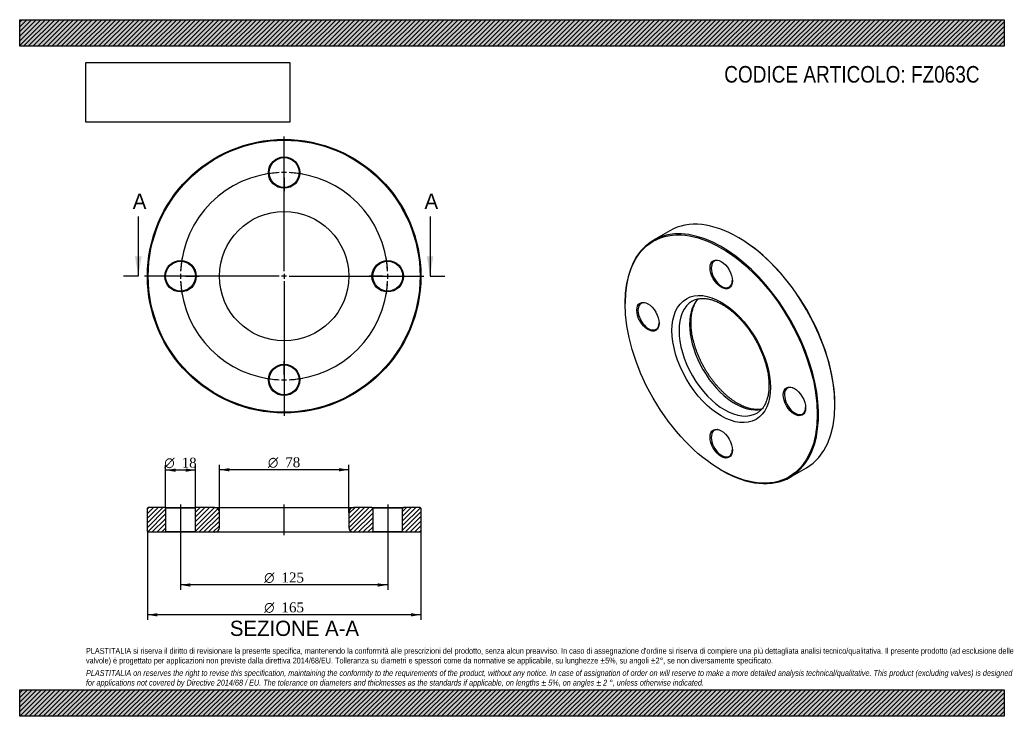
# Model space of a CAD drawing. Header units: millimetres. Extents: x 0 to 594, y 0 to 420.
import ezdxf
from ezdxf.enums import TextEntityAlignment as Align
from ezdxf.lldxf.tags import DXFTag

# ---------------------------------------------------------------- set-up
doc = ezdxf.new("R2010")
doc.units = ezdxf.units.MM
doc.header["$LTSCALE"] = 2
for name, color, linetype in [('Default', 7, 'Continuous'), ('DV2_Default', 7, 'Continuous'), ('DV3_Default', 7, 'Continuous'), ('FZ063C', 7, 'Continuous')]:
    doc.layers.add(name, color=color, linetype=linetype)
doc.styles.add('SEACAD_Solid_Edge_ANSI', font='seans.ttf')
doc.styles.add('SEACAD_Solid_Edge_ANSI1_Symbols', font='semeca1.ttf')
doc.styles.add('SEACAD_Times_New_Roman', font='times.ttf')
tags = doc.linetypes.add('CENTER2', pattern=[28.575, 19.05, -3.175, 3.175, -3.175]).pattern_tags.tags
tags[10:11] = [DXFTag(74, 4), DXFTag(75, 0), DXFTag(340, '0'), DXFTag(46, 0.0), DXFTag(50, 0.0), DXFTag(44, 0.0), DXFTag(45, 0.0)]
tags[8:9] = [DXFTag(74, 4), DXFTag(75, 0), DXFTag(340, '0'), DXFTag(46, 0.0), DXFTag(50, 0.0), DXFTag(44, 0.0), DXFTag(45, 0.0)]
tags[6:7] = [DXFTag(74, 4), DXFTag(75, 0), DXFTag(340, '0'), DXFTag(46, 0.0), DXFTag(50, 0.0), DXFTag(44, 0.0), DXFTag(45, 0.0)]
tags[4:5] = [DXFTag(74, 4), DXFTag(75, 0), DXFTag(340, '0'), DXFTag(46, 0.0), DXFTag(50, 0.0), DXFTag(44, 0.0), DXFTag(45, 0.0)]
picture_1 = doc.add_image_def('image1.jpg', size_in_pixel=(4302, 1260))

# ---------------------------------------------------------------- blocks, each defined once
blk = doc.blocks.new('SE')
at = {"layer": 'FZ063C', "color": 7, "linetype": 'Continuous'}
for p, q in [((392.21, 292.77), (382.31, 287.05)), ((433.81, 288.48), (433.46, 288.68)), ((365.22, 249.28), (365.22, 248.87)), ((491.8, 187.64), (491.8, 188.05)), ((464.81, 144.16), (474.71, 149.87)), ((423.21, 148.45), (423.56, 148.24))]:
    blk.add_line(p, q, dxfattribs=at)
for centre, major_axis, start_param, end_param in [((433.46, 221.32), (-41.25, 71.45), 3.141593, 6.283185), ((423.56, 215.6), (41.25, -71.45), 0, 3.926991), ((433.81, 221.52), (41, -71.01), 0.785398, 2.356194), ((423.56, 266.63), (-4.5, 7.79), 0, 3.899585), ((423.56, 266.63), (-4.5, 7.79), 5.525193, 6.283185), ((379.37, 241.12), (-4.5, 7.79), 5.525193, 6.283185), ((425.33, 216.62), (-19.5, 33.77), 0.002009, 3.140372), ((431.69, 220.3), (19.5, -33.77), 3.311319, 6.116117), ((425.33, 216.62), (-19.5, 33.77), 0, 0.002009), ((379.37, 241.12), (-4.5, 7.79), 0, 3.899585), ((467.75, 190.09), (-4.5, 7.79), 0, 3.899585), ((467.75, 190.09), (-4.5, 7.79), 5.525193, 6.283185), ((423.56, 164.57), (-4.5, 7.79), 0, 3.899585), ((423.56, 164.57), (-4.5, 7.79), 5.525193, 6.283185), ((423.56, 215.6), (41.25, -71.45), 5.497787, 6.283185)]:
    blk.add_ellipse(centre, major_axis=major_axis, ratio=0.57735, start_param=start_param, end_param=end_param, dxfattribs=at)
for centre, major_axis in [((423.21, 215.4), (-41, 71.01)), ((423.21, 266.43), (4.75, -8.23)), ((423.21, 215.4), (21, -36.37)), ((379.01, 240.91), (4.75, -8.23)), ((467.4, 189.88), (4.75, -8.23)), ((423.21, 164.37), (4.75, -8.23))]:
    blk.add_ellipse(centre, major_axis=major_axis, ratio=0.57735, dxfattribs=at)
for points, knots in [([(433.19, 188.6), (432.93, 188.76), (432.27, 189.15), (431.07, 189.91), (429.68, 190.88), (428.29, 191.93), (426.9, 193.06), (425.53, 194.26), (424.17, 195.54), (422.84, 196.88), (421.52, 198.29), (420.23, 199.76), (418.98, 201.29), (417.76, 202.87), (416.58, 204.5), (415.44, 206.18), (414.34, 207.89), (413.3, 209.64), (412.3, 211.42), (411.36, 213.22), (410.48, 215.05), (409.66, 216.89), (408.9, 218.73), (408.2, 220.59), (407.57, 222.44), (407, 224.28), (406.5, 226.11), (406.07, 227.93), (405.72, 229.72), (405.43, 231.48), (405.21, 233.22), (405.07, 234.91), (404.99, 236.56), (404.99, 238.16), (405.06, 239.71), (405.19, 241.21), (405.39, 242.65), (405.66, 244.02), (405.99, 245.32), (406.38, 246.56), (406.84, 247.72), (407.35, 248.81), (407.92, 249.83), (408.55, 250.77), (409.03, 251.37), (409.3, 251.68), (409.32, 251.71)], [0, 0, 0, 0, 0.0112245, 0.0326753, 0.0541445, 0.0756327, 0.0971418, 0.1186727, 0.1402249, 0.1617976, 0.1833894, 0.2049984, 0.2266226, 0.24826, 0.2699081, 0.2915648, 0.3132276, 0.3348941, 0.356562, 0.3782284, 0.3998905, 0.4215459, 0.4431921, 0.4648267, 0.4864474, 0.5080519, 0.5296378, 0.5512032, 0.5727462, 0.5942653, 0.6157595, 0.6372284, 0.6586729, 0.6800948, 0.7014979, 0.7228884, 0.7442749, 0.7656662, 0.7870786, 0.808534, 0.830061, 0.8516957, 0.8734822, 0.8954716, 0.9177189, 0.9203196, 0.9203196, 0.9203196, 0.9203196]), ([(405.8, 250.37), (405.95, 250.46), (406.36, 250.71), (407.19, 251.08), (408.21, 251.44), (409.3, 251.71), (410.41, 251.89), (411.57, 251.97), (412.76, 251.96), (413.99, 251.86), (415.24, 251.67), (416.52, 251.39), (417.83, 251.02), (419.16, 250.56), (420.51, 250.01), (421.88, 249.38), (423.25, 248.66), (424.64, 247.85), (426.04, 246.95), (427.43, 245.98), (428.82, 244.92), (430.21, 243.79), (431.58, 242.58), (432.93, 241.3), (434.27, 239.95), (435.58, 238.54), (436.87, 237.06), (438.12, 235.53), (439.34, 233.95), (440.52, 232.31), (441.65, 230.64), (442.74, 228.92), (443.79, 227.17), (444.78, 225.39), (445.71, 223.58), (446.59, 221.76), (447.41, 219.92), (448.17, 218.07), (448.87, 216.22), (449.49, 214.37), (450.06, 212.52), (450.55, 210.69), (450.97, 208.88), (451.33, 207.09), (451.61, 205.33), (451.82, 203.6), (451.96, 201.91), (452.03, 200.26), (452.03, 198.66), (451.96, 197.11), (451.82, 195.62), (451.61, 194.19), (451.34, 192.82), (451.01, 191.52), (450.61, 190.29), (450.15, 189.13), (449.63, 188.04), (449.06, 187.03), (448.43, 186.1), (447.74, 185.24), (446.99, 184.45), (446.19, 183.76), (445.44, 183.21), (444.99, 182.95), (444.8, 182.85)], [0, 0, 0, 0, 0.007773, 0.02553, 0.043219, 0.060723, 0.07798, 0.094977, 0.111738, 0.128302, 0.144712, 0.161006, 0.17722, 0.193378, 0.209504, 0.225613, 0.241716, 0.25782, 0.273932, 0.290055, 0.306192, 0.322346, 0.338516, 0.354701, 0.370902, 0.387118, 0.403346, 0.419585, 0.435835, 0.452092, 0.468355, 0.484623, 0.500894, 0.517166, 0.533436, 0.549703, 0.565965, 0.58222, 0.598466, 0.614701, 0.630924, 0.647133, 0.663327, 0.679504, 0.695662, 0.711802, 0.727923, 0.744026, 0.760112, 0.776184, 0.792247, 0.808307, 0.824371, 0.840453, 0.856567, 0.872737, 0.88899, 0.90536, 0.921884, 0.938604, 0.955559, 0.972771, 0.990234, 1, 1, 1, 1]), ([(447.7, 185.22), (447.68, 185.22), (447.3, 185.14), (446.53, 185.02), (445.37, 184.95), (444.18, 184.96), (442.96, 185.07), (441.7, 185.26), (440.42, 185.55), (439.11, 185.93), (437.78, 186.39), (436.42, 186.95), (435.07, 187.58), (433.95, 188.17), (433.37, 188.5), (433.19, 188.6)], [0.2430928, 0.2430928, 0.2430928, 0.2430928, 0.2470624, 0.3166524, 0.3851991, 0.4528014, 0.5196192, 0.5858243, 0.6515746, 0.7170037, 0.7822197, 0.8473067, 0.9123281, 0.9773309, 1, 1, 1, 1])]:
    blk.add_open_spline(points, degree=3, knots=knots, dxfattribs=at)
blk = doc.blocks.new('SE1')
at = {"layer": 'Default', "color": 7, "linetype": 'CENTER2'}
for start, end in [(92.7502, 177.2498), (2.7502, 87.2498), (182.7502, 267.2498), (272.7502, 357.2498)]:
    blk.add_arc((159.54, 265.35), 62.5, start, end, dxfattribs=at)
at = {"layer": 'DV2_Default', "color": 7, "linetype": 'CENTER2'}
for p, q in [((159.54, 268.35), (159.54, 349.6)), ((159.54, 330.85), (159.54, 339.1)), ((159.54, 326.35), (159.54, 329.35)), ((159.54, 324.85), (159.54, 316.6)), ((156.54, 265.35), (75.29, 265.35)), ((94.04, 265.35), (85.79, 265.35)), ((98.54, 265.35), (95.54, 265.35)), ((100.04, 265.35), (108.29, 265.35)), ((161.04, 265.35), (158.04, 265.35)), ((159.54, 266.85), (159.54, 263.85)), ((159.54, 262.35), (159.54, 181.1)), ((162.54, 265.35), (243.79, 265.35)), ((219.04, 265.35), (210.79, 265.35)), ((219.04, 265.35), (211.29, 265.35)), ((220.54, 265.35), (223.54, 265.35)), ((220.54, 265.35), (223.54, 265.35)), ((225.04, 265.35), (232.79, 265.35)), ((225.04, 265.35), (233.29, 265.35)), ((159.54, 205.85), (159.54, 214.1)), ((159.54, 204.35), (159.54, 201.35)), ((159.54, 199.85), (159.54, 191.6))]:
    blk.add_line(p, q, dxfattribs=at)
for start, end in [(92.7502, 100.31324), (88.6249, 91.3751), (79.68676, 87.2498), (169.68676, 177.2498), (2.7502, 10.31324), (2.7502, 9.85487), (178.6249, 181.3751), (182.7502, 190.31324), (349.68676, 357.2498), (350.14513, 357.2498), (358.6249, 1.3751), (358.6249, 1.3751), (259.68676, 267.2498), (268.6249, 271.3751), (272.7502, 280.31324)]:
    blk.add_arc((159.54, 265.35), 62.5, start, end, dxfattribs=at)
at = {"layer": 'FZ063C', "color": 7, "linetype": 'Continuous'}
for centre, radius in [((159.54, 265.35), 82.5), ((159.54, 265.35), 82), ((159.54, 327.85), 9.5), ((159.54, 327.85), 9), ((159.54, 265.35), 39), ((97.04, 265.35), 9.5), ((97.04, 265.35), 9), ((222.04, 265.35), 9.5), ((222.04, 265.35), 9), ((159.54, 202.85), 9.5), ((159.54, 202.85), 9)]:
    blk.add_circle(centre, radius, dxfattribs=at)
blk = doc.blocks.new('SE3')
at = {"color": 7, "linetype": 'Continuous', "style": 'SEACAD_Solid_Edge_ANSI'}
blk.add_text('A', height=9.2, dxfattribs=at).set_placement((68.22, 315.15), align=Align.TOP_LEFT)
blk = doc.blocks.new('SE4')
at = {"color": 7, "linetype": 'Continuous', "style": 'SEACAD_Solid_Edge_ANSI'}
blk.add_text('A', height=9.2, dxfattribs=at).set_placement((244.22, 315.15), align=Align.TOP_LEFT)
blk = doc.blocks.new('SEANNOT_GROUP')
at = {"linetype": 'Continuous'}
blk.add_hatch(color=7, dxfattribs=at).paths.add_polyline_path([(69.54, 277.35), (71.54, 265.35), (73.54, 277.35)])
at = {"color": 7, "linetype": 'Continuous'}
blk.add_lwpolyline([(71.54, 301.35), (71.54, 265.35)], dxfattribs=at)
blk = doc.blocks.new('SEANNOT_GROUP1')
at = {"linetype": 'Continuous'}
blk.add_hatch(color=7, dxfattribs=at).paths.add_polyline_path([(245.54, 277.35), (247.54, 265.35), (249.54, 277.35)])
at = {"color": 7, "linetype": 'Continuous'}
blk.add_lwpolyline([(247.54, 301.35), (247.54, 265.35)], dxfattribs=at)
blk = doc.blocks.new('SE2')
at = {"layer": 'Default', "color": 7, "linetype": 'CENTER2'}
for p, q in [((71.54, 265.35), (62.54, 265.35)), ((247.54, 265.35), (256.54, 265.35))]:
    blk.add_line(p, q, dxfattribs=at)
at = {"layer": 'Default'}
for name in ['SE3', 'SE4', 'SEANNOT_GROUP', 'SEANNOT_GROUP1']:
    blk.add_blockref(name, (0, 0), dxfattribs=at)
blk = doc.blocks.new('SE5')
at = {"layer": 'FZ063C', "linetype": 'Continuous'}
h = blk.add_hatch(dxfattribs=at)
h.set_pattern_fill('LINE', scale=0.62992, angle=45, style=0)
h.paths.add_polyline_path([(87.54, 125.92), (77.54, 125.92), (77.04, 125.42), (77.04, 111.42), (77.54, 110.92), (87.54, 110.92), (88.04, 111.42), (88.04, 125.42)])
h = blk.add_hatch(dxfattribs=at)
h.set_pattern_fill('LINE', scale=0.62992, angle=45, style=0)
edge = h.paths.add_edge_path()
edge.add_line((106.54, 110.92), (117.54, 110.92))
edge.add_arc((117.54, 113.92), 3, 270, 360)
edge.add_line((120.54, 113.92), (120.54, 122.92))
edge.add_arc((117.54, 122.92), 3, 0, 90)
edge.add_line((117.54, 125.92), (106.54, 125.92))
edge.add_line((106.54, 125.92), (106.04, 125.42))
edge.add_line((106.04, 125.42), (106.04, 111.42))
edge.add_line((106.04, 111.42), (106.54, 110.92))
h = blk.add_hatch(dxfattribs=at)
h.set_pattern_fill('LINE', scale=0.62992, angle=45, style=0)
edge = h.paths.add_edge_path()
edge.add_line((213.04, 111.42), (213.04, 125.42))
edge.add_line((213.04, 125.42), (212.54, 125.92))
edge.add_line((212.54, 125.92), (201.54, 125.92))
edge.add_arc((201.54, 122.92), 3, 90, 180)
edge.add_line((198.54, 122.92), (198.54, 113.92))
edge.add_arc((201.54, 113.92), 3, 180, 270)
edge.add_line((201.54, 110.92), (212.54, 110.92))
edge.add_line((212.54, 110.92), (213.04, 111.42))
h = blk.add_hatch(dxfattribs=at)
h.set_pattern_fill('LINE', scale=0.62992, angle=45, style=0)
h.paths.add_polyline_path([(231.04, 125.42), (231.04, 111.42), (231.54, 110.92), (241.54, 110.92), (242.04, 111.42), (242.04, 125.42), (241.54, 125.92), (231.54, 125.92)])
at = {"layer": 'DV3_Default', "color": 7, "linetype": 'CENTER2'}
for p, q in [((97.04, 127.67), (97.04, 109.17)), ((159.54, 109.17), (159.54, 127.67)), ((222.04, 127.67), (222.04, 109.17))]:
    blk.add_line(p, q, dxfattribs=at)
at = {"layer": 'FZ063C', "color": 7, "linetype": 'Continuous'}
for p, q in [((77.54, 125.92), (77.04, 125.42)), ((77.04, 111.42), (77.04, 125.42)), ((87.54, 125.92), (77.54, 125.92)), ((87.54, 125.92), (106.54, 125.92)), ((87.54, 125.92), (88.04, 125.42)), ((106.04, 125.42), (88.04, 125.42)), ((88.04, 125.42), (88.04, 111.42)), ((106.04, 125.42), (106.54, 125.92)), ((106.04, 111.42), (106.04, 125.42)), ((117.54, 125.92), (106.54, 125.92)), ((117.54, 125.92), (201.54, 125.92)), ((212.54, 125.92), (201.54, 125.92)), ((212.54, 125.92), (231.54, 125.92)), ((212.54, 125.92), (213.04, 125.42)), ((231.04, 125.42), (213.04, 125.42)), ((213.04, 125.42), (213.04, 111.42)), ((231.04, 125.42), (231.54, 125.92)), ((231.04, 111.42), (231.04, 125.42)), ((241.54, 125.92), (231.54, 125.92)), ((242.04, 125.42), (241.54, 125.92)), ((242.04, 125.42), (242.04, 111.42)), ((120.54, 113.92), (120.54, 122.92)), ((198.54, 122.92), (198.54, 113.92)), ((77.04, 111.42), (77.54, 110.92)), ((87.54, 110.92), (77.54, 110.92)), ((88.04, 111.42), (87.54, 110.92)), ((106.54, 110.92), (87.54, 110.92)), ((88.04, 111.42), (106.04, 111.42)), ((106.54, 110.92), (106.04, 111.42)), ((117.54, 110.92), (106.54, 110.92)), ((201.54, 110.92), (117.54, 110.92)), ((212.54, 110.92), (201.54, 110.92)), ((213.04, 111.42), (212.54, 110.92)), ((231.54, 110.92), (212.54, 110.92)), ((213.04, 111.42), (231.04, 111.42)), ((231.54, 110.92), (231.04, 111.42)), ((241.54, 110.92), (231.54, 110.92)), ((241.54, 110.92), (242.04, 111.42))]:
    blk.add_line(p, q, dxfattribs=at)
for centre, start, end in [((117.54, 122.92), 0, 90), ((201.54, 122.92), 90, 180), ((117.54, 113.92), 270, 0), ((201.54, 113.92), 180, 270)]:
    blk.add_arc(centre, 3, start, end, dxfattribs=at)
blk = doc.blocks.new('GDimGGroup')
at = {"layer": 'Default', "linetype": 'Continuous'}
for points in [[(103.04, 78.19), (103.04, 80.19), (97.04, 79.19)], [(216.04, 78.19), (222.04, 79.19), (216.04, 80.19)]]:
    blk.add_hatch(color=7, dxfattribs=at).paths.add_polyline_path(points)
at = {"layer": 'Default', "color": 7, "linetype": 'Continuous'}
for p, q in [((97.04, 110.92), (97.04, 76.19)), ((222.04, 110.92), (222.04, 76.19)), ((222.04, 79.19), (97.04, 79.19))]:
    blk.add_line(p, q, dxfattribs=at)
for s, style, p in [('O', 'SEACAD_Solid_Edge_ANSI1_Symbols', (147.49, 86.69)), ('125', 'SEACAD_Times_New_Roman', (157.93, 86.69))]:
    blk.add_text(s, height=6, dxfattribs=dict(at, style=style)).set_placement(p, align=Align.TOP_LEFT)
blk = doc.blocks.new('GDimGGroup1')
at = {"layer": 'Default', "linetype": 'Continuous'}
for points in [[(94.04, 149.41), (88.04, 148.41), (94.04, 147.41)], [(100.04, 149.41), (100.04, 147.41), (106.04, 148.41)]]:
    blk.add_hatch(color=7, dxfattribs=at).paths.add_polyline_path(points)
at = {"layer": 'Default', "color": 7, "linetype": 'Continuous'}
for p, q in [((88.04, 125.42), (88.04, 151.41)), ((106.04, 125.42), (106.04, 151.41)), ((106.04, 148.41), (88.04, 148.41))]:
    blk.add_line(p, q, dxfattribs=at)
for s, style, p in [('O', 'SEACAD_Solid_Edge_ANSI1_Symbols', (87.27, 155.91)), ('18', 'SEACAD_Times_New_Roman', (97.71, 155.91))]:
    blk.add_text(s, height=6, dxfattribs=dict(at, style=style)).set_placement(p, align=Align.TOP_LEFT)
blk = doc.blocks.new('GDimGGroup2')
at = {"layer": 'Default', "linetype": 'Continuous'}
for points in [[(126.54, 149.65), (120.54, 148.65), (126.54, 147.65)], [(192.54, 149.65), (192.54, 147.65), (198.54, 148.65)]]:
    blk.add_hatch(color=7, dxfattribs=at).paths.add_polyline_path(points)
at = {"layer": 'Default', "color": 7, "linetype": 'Continuous'}
for p, q in [((120.54, 122.92), (120.54, 151.65)), ((198.54, 148.65), (120.54, 148.65)), ((198.54, 122.92), (198.54, 151.65))]:
    blk.add_line(p, q, dxfattribs=at)
for s, style, p in [('O', 'SEACAD_Solid_Edge_ANSI1_Symbols', (149.77, 156.15)), ('78', 'SEACAD_Times_New_Roman', (160.21, 156.15))]:
    blk.add_text(s, height=6, dxfattribs=dict(at, style=style)).set_placement(p, align=Align.TOP_LEFT)
blk = doc.blocks.new('GDimGGroup3')
at = {"layer": 'Default', "linetype": 'Continuous'}
for points in [[(83.04, 60.19), (83.04, 62.19), (77.04, 61.19)], [(236.04, 60.19), (242.04, 61.19), (236.04, 62.19)]]:
    blk.add_hatch(color=7, dxfattribs=at).paths.add_polyline_path(points)
at = {"layer": 'Default', "color": 7, "linetype": 'Continuous'}
for p, q in [((77.04, 111.42), (77.04, 58.19)), ((242.04, 111.42), (242.04, 58.19)), ((242.04, 61.19), (77.04, 61.19))]:
    blk.add_line(p, q, dxfattribs=at)
for s, style, p in [('O', 'SEACAD_Solid_Edge_ANSI1_Symbols', (147.49, 68.69)), ('165', 'SEACAD_Times_New_Roman', (157.93, 68.69))]:
    blk.add_text(s, height=6, dxfattribs=dict(at, style=style)).set_placement(p, align=Align.TOP_LEFT)

msp = doc.modelspace()

# ---------------------------------------------------------------- hatches: boundary and pattern name
at = {"layer": 'Default', "linetype": 'Continuous'}
h = msp.add_hatch(dxfattribs=at)
h.set_pattern_fill('LINE', scale=0.62992, angle=45, style=0)
h.paths.add_polyline_path([(594, 404), (594, 420), (0, 420), (0, 404)])
for points in [[(594, 404), (594, 420), (0, 420), (0, 404)], [(594, 0), (594, 16), (0, 16), (0, 0)]]:
    msp.add_hatch(color=7, dxfattribs=at).paths.add_polyline_path(points)
h = msp.add_hatch(dxfattribs=at)
h.set_pattern_fill('LINE', scale=0.62992, angle=45, style=0)
h.paths.add_polyline_path([(594, 0), (594, 16), (0, 16), (0, 0)])

# ---------------------------------------------------------------- linework, layer by layer
at = {"layer": 'Default', "color": 7, "linetype": 'Continuous'}
for p, q in [((0, 420), (594, 420)), ((0, 404), (0, 420)), ((594, 420), (594, 404)), ((594, 404), (0, 404)), ((0, 16), (594, 16)), ((0, 0), (0, 16)), ((594, 16), (594, 0)), ((594, 0), (0, 0))]:
    msp.add_line(p, q, dxfattribs=at)

# ---------------------------------------------------------------- block references
at = {"layer": 'Default'}
for name in ['SE1', 'SE2', 'SE', 'GDimGGroup1', 'GDimGGroup2', 'SE5', 'GDimGGroup3', 'GDimGGroup']:
    msp.add_blockref(name, (0, 0), dxfattribs=at)

# ---------------------------------------------------------------- texts
at = {"layer": 'Default', "color": 7, "linetype": 'Continuous', "style": 'SEACAD_Solid_Edge_ANSI'}
msp.add_text('SEZIONE A-A', height=9.2, dxfattribs=at).set_placement((126.79, 57.64), align=Align.TOP_LEFT)
at = {"layer": 'Default', "attachment_point": 1}
for s, insert, char_height, width in [('{\\fArial Narrow|b0||i0||c0|p34;\\C7;\\H10.;\\W1.;CODICE ARTICOLO: FZ063C}', (425.04, 392.07), 10, 158.5992), ("{\\fArial Narrow|b0||i0||c0|p34;\\C7;\\H3.5;\\W1.;PLASTITALIA si riserva il diritto di revisionare la presente specifica, mantenendo la conformità alle prescrizioni del prodotto, senza alcun preavviso. In caso di assegnazione d'ordine si riserva di compiere una più dettagliata analisi tecnico/qualitativa. Il presente prodotto (ad esclusione delle \\P}{\\fArial Narrow|b0||i0||c0|p34;\\C7;\\H3.5;\\W1.;valvole) è progettato per applicazioni non previste dalla direttiva 2014/68/EU. Tolleranza su diametri e spessori come da normative se applicabile, su lunghezze ±5%, su angoli ±2°, se non diversamente specificato.\\P}{\\fArial Narrow|b0||i0||c0|p34;\\C7;\\H1.;\\W1.;   \\P}{\\fArial Narrow|b0||i1||c0|p34;\\C7;\\H3.5;\\W1.;PLASTITALIA on reserves the right to revise this specification, maintaining the conformity to the requirements of the product, without any notice. In case of assignation of order on will reserve to make a more detailed analysis technical/qualitative. This product (excluding valves) is designed \\P}{\\fArial Narrow|b0||i1||c0|p34;\\C7;\\H3.5;\\W1.;for applications not covered by Directive 2014/68 / EU. The tolerance on diameters and thicknesses as the standards if applicable, on lengths ± 5%, on angles ± 2 °, unless otherwise indicated.\\P}", (40, 41.2), 3.5, 514)]:
    msp.add_mtext(s, dxfattribs=dict(at, insert=insert, char_height=char_height, width=width))

# ---------------------------------------------------------------- pictures from other files: only their frames are drawn
image = msp.add_image(picture_1, insert=(40, 358.21), size_in_units=(122.91, 36))
image.dxf.flags = 7

doc.saveas('drawing.dxf')
